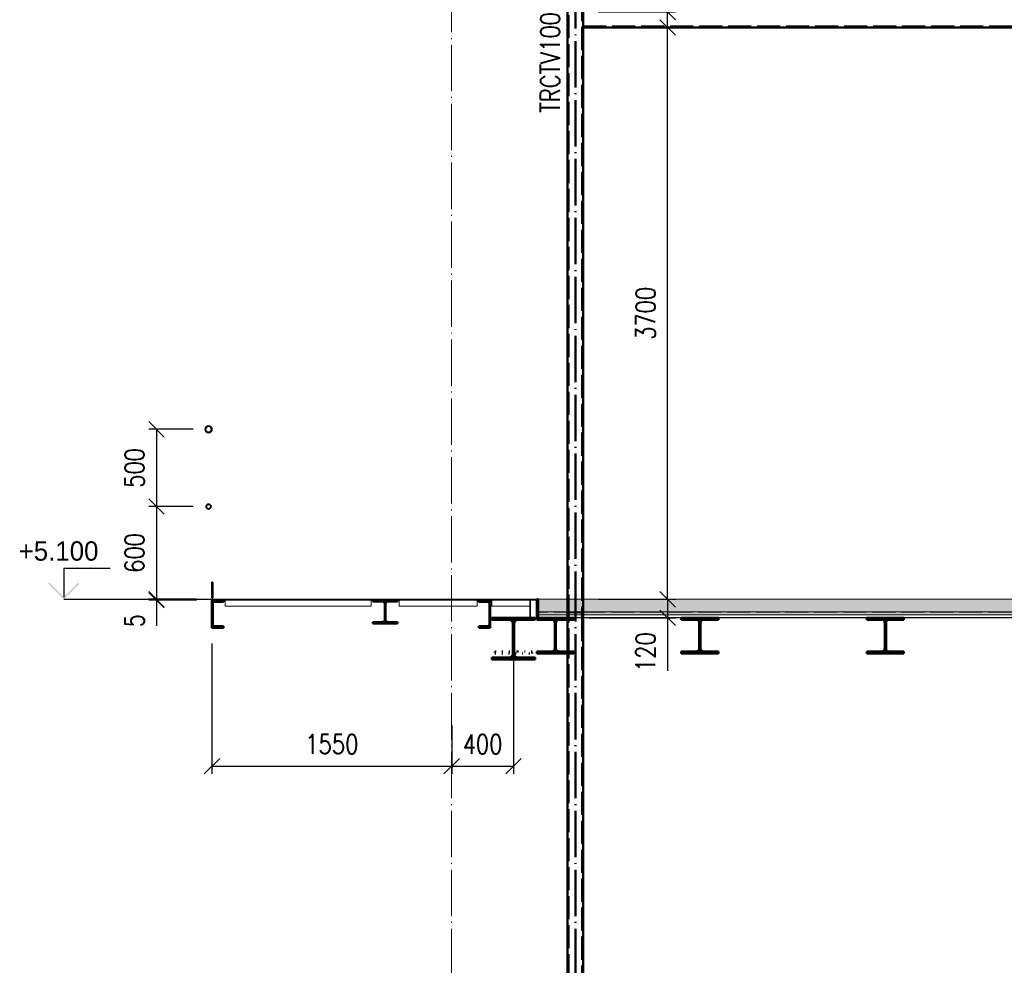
# Paper-space layout 'Layout1' of a CAD drawing. Extents: x -2 to 1380, y -36 to 422.
# Tile 11 of 58: x 364 to 491, y 132 to 254. Entities that reach past the tile are written whole.
import ezdxf

# ---------------------------------------------------------------- set-up
doc = ezdxf.new("R2010")
doc.units = 0
for name, pattern in [('ACAD_ISO02W100', [15, 12, -3]), ('ACAD_ISO04W100', [30.5, 24, -3, 0.5, -3]), ('ACAD_ISO07W100', [3.5, 0.5, -3]), ('B_CARA_09', [0.5, 0, -0.5]), ('HP_01_CER_B', [8, 5, -1, 1, -1])]:
    doc.linetypes.add(name, pattern=pattern)
doc.layers.get('0').update_dxf_attribs({"linetype": 'CONTINUOUS'})
doc.layers.get('DEFPOINTS').update_dxf_attribs({"color": 132, "linetype": 'CONTINUOUS'})
doc.layers.add('AS_INS_ON', color=7, linetype='CONTINUOUS')
for name, color, linetype, lineweight in [('SS_1.ET-HALA_TaO-RASTR', 7, 'HP_01_CER_B', 13), ('SS_2.ET-DEMONTAZE_OK', 20, 'B_CARA_09', 50), ('SS_2.ET-HALA_TaO-LAVKA_+5.100m', 210, 'CONTINUOUS', 50), ('SS_2.ET-HALA_TaO-LAVKA_+5.100m-PLECH', 90, 'CONTINUOUS', 13), ('SS_2.ET-HALA_TaO-LAVKA_+5.100m-PLECH-VYZTUHA', 150, 'CONTINUOUS', 13), ('SS_2.ET-HALA_TaO-LAVKA_+5.100m-ZABRADLI', 41, 'CONTINUOUS', 35), ('SS_2.ET-HALA_TaO-PRISTAVBA-PODLAH.NOSNIKY', 172, 'CONTINUOUS', 50), ('SS_2.ET-HALA_TaO-PRISTAVBA-PODLAHA', 9, 'CONTINUOUS', 5), ('SS_2.ET-HALA_TaO-PRISTAVBA-PODLAHA_LEM', 140, 'CONTINUOUS', 50), ('SS_2.ET-HALA_TaO-PRISTAVBA-TRAPEZ.PLECH', 153, 'CONTINUOUS', 18), ('SS_2.ET-HALA_TaO-PRISTAVBA-VNITRNI_KCE', 190, 'CONTINUOUS', 50), ('SS_KOTY', 3, 'CONTINUOUS', 25), ('SS_POPIS_PROFILU', 13, 'CONTINUOUS', 25), ('SS_SRAFY', 8, 'CONTINUOUS', 18)]:
    doc.layers.add(name, color=color, linetype=linetype, lineweight=lineweight)
doc.styles.add('ROMANS', font='romans.shx', dxfattribs={"width": 0.8})
doc.styles.add('romans.shx', font='romans.shx', dxfattribs={"height": 5})
doc.dimstyles.new('A-1_(2.5)_50AS', dxfattribs={"dimtxt": 2.5, "dimasz": 2, "dimexe": 1, "dimexo": 2, "dimgap": 0, "dimtad": 0, "dimdec": 1, "dimlfac": 50, "dimrnd": 1, "dimtxsty": 'ROMANS', "dimblk1": 'OBLIQUE', "dimblk2": 'OBLIQUE', "dimsah": 1, "dimcen": 2, "dimclrd": 256, "dimclre": 256, "dimclrt": 256, "dimadec": 1, "dimazin": 2, "dimtfac": 0.714286, "dimtdec": 1, "dimtmove": 0, "dimatfit": 3, "dimldrblk": 'OPEN', "dimfxl": 1, "dimtvp": 1.142857, "dimtfill": 1, "dimtolj": 1, "dimlwd": -1, "dimlwe": -1, "dimarcsym": 0})
pattern_1 = [(45, (435.39648, 77.13464), (-0.04490128, 0.04490128), [])]
pattern_2 = [(45, (435.3965, 77.1346), (-0.898026, 0.898026), []), (45, (436.2945, 77.1346), (-0.898026, 0.898026), [1.5875, -0.3175, 0, -0.3175])]

# ---------------------------------------------------------------- blocks, each defined once
blk = doc.blocks.new('_Oblique')
at = {"color": 0, "linetype": 'ByBlock', "lineweight": -2}
blk.add_line((-0.5, -0.5), (0.5, 0.5), dxfattribs=at)
blk = doc.blocks.new('*D40')
at = {"layer": 'DEFPOINTS', "color": 0, "transparency": 16777216}
for p in [(387.95, 201.13, -229147.27), (381.23, 191.13), (387.95, 191.13, -229147.27)]:
    blk.add_point(p, dxfattribs=at)
at = {"layer": 'SS_KOTY', "transparency": 16777216}
for p, q in [((385.95, 201.13), (380.23, 201.13)), ((381.23, 201.13), (381.23, 191.13)), ((385.95, 191.13), (380.23, 191.13))]:
    blk.add_line(p, q, dxfattribs=at)
at = {"layer": 'SS_KOTY', "transparency": 16777216, "xscale": 2, "yscale": 2, "zscale": 2}
for p, rotation in [((381.23, 201.13), 90), ((381.23, 191.13), 270)]:
    blk.add_blockref('_Oblique', p, dxfattribs=dict(at, rotation=rotation))
at = {"layer": 'SS_KOTY', "transparency": 16777216, "insert": (378.38, 196.13), "char_height": 2.5, "attachment_point": 5, "rotation": 90, "style": 'ROMANS', "bg_fill": 3, "box_fill_scale": 1.1, "bg_fill_color": 256, "bg_fill_true_color": 13158600, "bg_fill_transparency": 0}
blk.add_mtext('\\A1;500', dxfattribs=at)
blk = doc.blocks.new('_OPEN')
at = {"color": 0, "linetype": 'ByBlock'}
for p, q in [((-1, 0.167), (0, 0)), ((0, 0), (-1, -0.167)), ((0, 0), (-1, 0))]:
    blk.add_line(p, q, dxfattribs=at)
blk = doc.blocks.new('*D41')
at = {"layer": 'DEFPOINTS', "color": 0, "transparency": 16777216}
for p in [(387.95, 191.13, -229147.27), (381.23, 179.13), (388.4, 179.13, -229147.27)]:
    blk.add_point(p, dxfattribs=at)
at = {"layer": 'SS_KOTY', "transparency": 16777216}
for p, q in [((385.95, 191.13), (380.23, 191.13)), ((381.23, 191.13), (381.23, 179.13)), ((386.4, 179.13), (380.23, 179.13))]:
    blk.add_line(p, q, dxfattribs=at)
at = {"layer": 'SS_KOTY', "transparency": 16777216, "xscale": 2, "yscale": 2, "zscale": 2}
for p, rotation in [((381.23, 191.13), 90), ((381.23, 179.13), 270)]:
    blk.add_blockref('_Oblique', p, dxfattribs=dict(at, rotation=rotation))
at = {"layer": 'SS_KOTY', "transparency": 16777216, "insert": (378.38, 185.13), "char_height": 2.5, "attachment_point": 5, "rotation": 90, "style": 'ROMANS', "bg_fill": 3, "box_fill_scale": 1.1, "bg_fill_color": 256, "bg_fill_true_color": 13158600, "bg_fill_transparency": 0}
blk.add_mtext('\\A1;600', dxfattribs=at)
blk = doc.blocks.new('*D42')
at = {"layer": 'DEFPOINTS', "color": 0, "transparency": 16777216}
for p in [(381.23, 179.03), (388.4, 179.13, -229147.27), (388.4, 179.03, -229147.27)]:
    blk.add_point(p, dxfattribs=at)
at = {"layer": 'SS_KOTY', "transparency": 16777216}
for p, q in [((386.4, 179.13), (380.23, 179.13)), ((386.4, 179.03), (380.23, 179.03)), ((381.23, 179.13), (381.23, 179.03)), ((381.23, 179.03), (381.23, 175.7))]:
    blk.add_line(p, q, dxfattribs=at)
at = {"layer": 'SS_KOTY', "transparency": 16777216, "xscale": 2, "yscale": 2, "zscale": 2}
for p, rotation in [((381.23, 179.13), 90), ((381.23, 179.03), 270)]:
    blk.add_blockref('_Oblique', p, dxfattribs=dict(at, rotation=rotation))
at = {"layer": 'SS_KOTY', "transparency": 16777216, "insert": (378.38, 176.37), "char_height": 2.5, "attachment_point": 5, "rotation": 90, "style": 'ROMANS', "bg_fill": 3, "box_fill_scale": 1.1, "bg_fill_color": 256, "bg_fill_true_color": 13158600, "bg_fill_transparency": 0}
blk.add_mtext('\\A1;5', dxfattribs=at)
blk = doc.blocks.new('*D43')
at = {"layer": 'DEFPOINTS', "color": 0, "transparency": 16777216}
for p in [(388.4, 175.43, -229147.27), (419.4, 164.86, -1934.47), (419.4, 157.53)]:
    blk.add_point(p, dxfattribs=at)
at = {"layer": 'SS_KOTY', "transparency": 16777216}
for p, q in [((388.4, 173.43), (388.4, 156.53)), ((419.4, 162.86), (419.4, 156.53)), ((388.4, 157.53), (419.4, 157.53))]:
    blk.add_line(p, q, dxfattribs=at)
at = {"layer": 'SS_KOTY', "transparency": 16777216, "xscale": 2, "yscale": 2, "zscale": 2, "rotation": 180}
blk.add_blockref('_Oblique', (388.4, 157.53), dxfattribs=at)
at = {"layer": 'SS_KOTY', "transparency": 16777216, "xscale": 2, "yscale": 2, "zscale": 2}
blk.add_blockref('_Oblique', (419.4, 157.53), dxfattribs=at)
at = {"layer": 'SS_KOTY', "transparency": 16777216, "insert": (403.9, 160.39), "char_height": 2.5, "attachment_point": 5, "style": 'ROMANS', "bg_fill": 3, "box_fill_scale": 1.1, "bg_fill_color": 256, "bg_fill_true_color": 13158600, "bg_fill_transparency": 0}
blk.add_mtext('\\A1;1550', dxfattribs=at)
blk = doc.blocks.new('*D44')
at = {"layer": 'DEFPOINTS', "color": 0, "transparency": 16777216}
for p in [(427.4, 176.73, -229147.27), (419.4, 164.86, -1934.47), (427.4, 157.53)]:
    blk.add_point(p, dxfattribs=at)
at = {"layer": 'SS_KOTY', "transparency": 16777216}
for p, q in [((427.4, 174.73), (427.4, 156.53)), ((419.4, 162.86), (419.4, 156.53)), ((419.4, 157.53), (427.4, 157.53))]:
    blk.add_line(p, q, dxfattribs=at)
at = {"layer": 'SS_KOTY', "transparency": 16777216, "xscale": 2, "yscale": 2, "zscale": 2, "rotation": 180}
blk.add_blockref('_Oblique', (419.4, 157.53), dxfattribs=at)
at = {"layer": 'SS_KOTY', "transparency": 16777216, "xscale": 2, "yscale": 2, "zscale": 2}
blk.add_blockref('_Oblique', (427.4, 157.53), dxfattribs=at)
at = {"layer": 'SS_KOTY', "transparency": 16777216, "insert": (423.4, 160.39), "char_height": 2.5, "attachment_point": 5, "style": 'ROMANS', "bg_fill": 3, "box_fill_scale": 1.1, "bg_fill_color": 256, "bg_fill_true_color": 13158600, "bg_fill_transparency": 0}
blk.add_mtext('\\A1;400', dxfattribs=at)
blk = doc.blocks.new('*D45')
at = {"layer": 'DEFPOINTS', "color": 0, "transparency": 16777216}
for p in [(436.4, 253.13, -229156.27), (447.33, 253.13), (436.42, 179.13, -229156.25)]:
    blk.add_point(p, dxfattribs=at)
at = {"layer": 'SS_KOTY', "transparency": 16777216}
for p, q in [((438.4, 253.13), (448.33, 253.13)), ((447.33, 179.13), (447.33, 253.13)), ((438.42, 179.13), (448.33, 179.13))]:
    blk.add_line(p, q, dxfattribs=at)
at = {"layer": 'SS_KOTY', "transparency": 16777216, "xscale": 2, "yscale": 2, "zscale": 2}
for p, rotation in [((447.33, 253.13), 90), ((447.33, 179.13), 270)]:
    blk.add_blockref('_Oblique', p, dxfattribs=dict(at, rotation=rotation))
at = {"layer": 'SS_KOTY', "transparency": 16777216, "insert": (444.48, 216.13), "char_height": 2.5, "attachment_point": 5, "rotation": 90, "style": 'ROMANS', "bg_fill": 3, "box_fill_scale": 1.1, "bg_fill_color": 256, "bg_fill_true_color": 13158600, "bg_fill_transparency": 0}
blk.add_mtext('\\A1;3700', dxfattribs=at)
blk = doc.blocks.new('*D46')
at = {"layer": 'DEFPOINTS', "color": 0, "transparency": 16777216}
for p in [(436.4, 255.13, -229156.27), (447.33, 255.13), (436.4, 253.13, -229156.27)]:
    blk.add_point(p, dxfattribs=at)
at = {"layer": 'SS_KOTY', "transparency": 16777216}
for p, q in [((447.33, 255.13), (447.33, 261.99)), ((438.4, 255.13), (448.33, 255.13)), ((447.33, 253.13), (447.33, 255.13)), ((438.4, 253.13), (448.33, 253.13))]:
    blk.add_line(p, q, dxfattribs=at)
at = {"layer": 'SS_KOTY', "transparency": 16777216, "xscale": 2, "yscale": 2, "zscale": 2}
for p, rotation in [((447.33, 255.13), 90), ((447.33, 253.13), 270)]:
    blk.add_blockref('_Oblique', p, dxfattribs=dict(at, rotation=rotation))
at = {"layer": 'SS_KOTY', "transparency": 16777216, "insert": (444.48, 259.56), "char_height": 2.5, "attachment_point": 5, "rotation": 90, "style": 'ROMANS', "bg_fill": 3, "box_fill_scale": 1.1, "bg_fill_color": 256, "bg_fill_true_color": 13158600, "bg_fill_transparency": 0}
blk.add_mtext('\\A1;100', dxfattribs=at)
blk = doc.blocks.new('*D49')
at = {"layer": 'DEFPOINTS', "color": 0, "transparency": 16777216}
for p in [(436.42, 179.13, -229156.25), (435.2, 176.73, -229147.27), (447.33, 176.73)]:
    blk.add_point(p, dxfattribs=at)
at = {"layer": 'SS_KOTY', "transparency": 16777216}
for p, q in [((438.42, 179.13), (448.33, 179.13)), ((447.33, 179.13), (447.33, 176.73)), ((437.2, 176.73), (448.33, 176.73)), ((447.33, 176.73), (447.33, 169.88))]:
    blk.add_line(p, q, dxfattribs=at)
at = {"layer": 'SS_KOTY', "transparency": 16777216, "xscale": 2, "yscale": 2, "zscale": 2}
for p, rotation in [((447.33, 179.13), 90), ((447.33, 176.73), 270)]:
    blk.add_blockref('_Oblique', p, dxfattribs=dict(at, rotation=rotation))
at = {"layer": 'SS_KOTY', "transparency": 16777216, "insert": (444.48, 172.31), "char_height": 2.5, "attachment_point": 5, "rotation": 90, "style": 'ROMANS', "bg_fill": 3, "box_fill_scale": 1.1, "bg_fill_color": 256, "bg_fill_true_color": 13158600, "bg_fill_transparency": 0}
blk.add_mtext('\\A1;120', dxfattribs=at)

psp = doc.layouts.get("Layout1")

# ---------------------------------------------------------------- hatches: boundary and pattern name
at = {"layer": 'AS_INS_ON'}
psp.add_hatch(color=3, dxfattribs=at).paths.add_polyline_path([(367.3743, 181.2761), (367.2328, 181.1346), (369.2328, 179.1346), (371.2328, 181.1346), (371.0914, 181.2761), (369.2328, 179.4175)])
at = {"layer": 'SS_SRAFY'}
h = psp.add_hatch(dxfattribs=at)
h.set_pattern_fill('ANSI31', color=5, scale=0.02, style=0)
h.set_pattern_definition(pattern_1)
h.paths.add_polyline_path([(429.5965, 179.0346), (429.4965, 179.0346), (429.4965, 176.7346), (429.5965, 176.7346)], flags=0)
h = psp.add_hatch(dxfattribs=at)
h.set_pattern_fill('ANSI31', color=5, scale=0.02, style=0)
h.set_pattern_definition(pattern_1)
h.paths.add_polyline_path([(430.3965, 176.7346), (430.5965, 176.7346), (430.5965, 179.1346), (430.3965, 179.1346)], flags=0)
h = psp.add_hatch(dxfattribs=at)
h.set_pattern_fill('ANSI31', color=5, scale=0.02, style=0)
h.set_pattern_definition(pattern_1)
h.paths.add_polyline_path([(451.4215, 176.0746), (451.4215, 172.7946, -0.41421365), (451.0015, 172.3746), (449.0965, 172.3746), (449.0965, 172.1346), (453.8965, 172.1346), (453.8965, 172.3746), (451.9915, 172.3746, -0.41421348), (451.5715, 172.7946), (451.5715, 176.0746, -0.41421356), (451.9915, 176.4946), (453.8965, 176.4946), (453.8965, 176.7346), (449.0965, 176.7346), (449.0965, 176.4946), (451.0015, 176.4946, -0.41421356)], flags=0)
h = psp.add_hatch(dxfattribs=at)
h.set_pattern_fill('ANSI31', color=5, scale=0.02, style=0)
h.set_pattern_definition(pattern_1)
h.paths.add_polyline_path([(475.4215, 176.0746), (475.4215, 172.7946, -0.41421365), (475.0015, 172.3746), (473.0965, 172.3746), (473.0965, 172.1346), (477.8965, 172.1346), (477.8965, 172.3746), (475.9915, 172.3746, -0.41421348), (475.5715, 172.7946), (475.5715, 176.0746, -0.41421356), (475.9915, 176.4946), (477.8965, 176.4946), (477.8965, 176.7346), (473.0965, 176.7346), (473.0965, 176.4946), (475.0015, 176.4946, -0.41421356)], flags=0)

# ---------------------------------------------------------------- linework, layer by layer
at = {"layer": 'AS_INS_ON', "color": 3}
for p, q in [((375.2328, 183.1346, -229147.2668), (369.2328, 183.1346, -229147.2668)), ((369.2328, 183.1346, -229147.2668), (369.2328, 179.4175, -229147.2668))]:
    psp.add_line(p, q, dxfattribs=at)
at = {"layer": 'SS_2.ET-DEMONTAZE_OK', "color": 1, "linetype": 'ACAD_ISO07W100', "ltscale": 0.25}
for p, q in [((429.7965, 176.4946), (429.7965, 176.7346)), ((429.7965, 172.1346), (429.7965, 172.3746))]:
    psp.add_line(p, q, dxfattribs=at)
at = {"layer": 'SS_2.ET-HALA_TaO-LAVKA_+5.100m', "color": 1, "linetype": 'Continuous', "ltscale": 0.25}
for p, q in [((389.8965, 178.8246), (389.8965, 179.0346)), ((409.1965, 179.0346), (409.1965, 178.8546)), ((409.1965, 178.8546), (410.4365, 178.8546)), ((410.7365, 178.5546), (410.7365, 176.4746)), ((410.8565, 176.4746), (410.8565, 178.5546)), ((411.1565, 178.8546), (412.3965, 178.8546)), ((412.3965, 178.8546), (412.3965, 179.0346)), ((422.8965, 179.0346), (422.8965, 178.8246)), ((422.8965, 178.8246), (424.0465, 178.8246)), ((410.4365, 176.1746), (409.1965, 176.1746)), ((412.3965, 176.1746), (411.1565, 176.1746))]:
    psp.add_line(p, q, dxfattribs=at)
at = {"layer": 'SS_2.ET-HALA_TaO-LAVKA_+5.100m', "color": 1, "linetype": 'Continuous', "ltscale": 0.25, "extrusion": (-3.7494e-33, 6.12323e-17, -1)}
for centre, radius, start, end in [((-410.4365, 178.5546), 0.3, 90, 180), ((-411.1565, 178.5546), 0.3, 0, 90), ((-424.0465, 178.5846), 0.24, 90, 180), ((-410.4365, 176.4746), 0.3, 180, 270), ((-411.1565, 176.4746), 0.3, 270, 0)]:
    psp.add_arc(centre, radius, start, end, dxfattribs=at)
at = {"layer": 'SS_2.ET-HALA_TaO-LAVKA_+5.100m-PLECH-VYZTUHA', "color": 1, "linetype": 'Continuous', "ltscale": 0.25}
for p, q in [((390.0965, 179.0346), (390.0965, 178.2346)), ((408.9965, 178.2346), (408.9965, 179.0346)), ((412.5965, 178.2346), (412.5965, 179.0346)), ((422.6965, 178.2346), (422.6965, 179.0346)), ((424.5965, 179.0346), (424.5965, 178.2346)), ((429.4965, 179.0346), (429.4965, 176.7346)), ((429.5965, 176.7346), (429.5965, 179.0346)), ((390.0965, 178.2346), (408.9965, 178.2346)), ((412.5965, 178.2346), (422.6965, 178.2346)), ((424.5965, 178.2346), (429.4965, 178.2346))]:
    psp.add_line(p, q, dxfattribs=at)
at = {"layer": 'SS_2.ET-HALA_TaO-LAVKA_+5.100m-PLECH-VYZTUHA', "color": 7, "linetype": 'ACAD_ISO04W100', "ltscale": 0.25}
for p, q in [((390.0965, 179.0346), (408.9965, 179.0346)), ((412.5965, 179.0346), (422.6965, 179.0346)), ((424.5965, 179.0346), (429.4965, 179.0346))]:
    psp.add_line(p, q, dxfattribs=at)
at = {"layer": 'SS_2.ET-HALA_TaO-PRISTAVBA-PODLAH.NOSNIKY', "color": 1, "linetype": 'Continuous', "ltscale": 0.25}
for p, q in [((430.1965, 176.4746), (430.1965, 176.7346)), ((430.3965, 176.7346), (430.3965, 176.4946)), ((430.3965, 176.4946), (432.3015, 176.4946)), ((432.7215, 176.0746), (432.7215, 172.7946)), ((432.8715, 172.7946), (432.8715, 176.0746)), ((449.0965, 176.7346), (453.8965, 176.7346)), ((449.0965, 176.7346), (449.0965, 176.4946)), ((449.0965, 176.4946), (451.0015, 176.4946)), ((451.4215, 176.0746), (451.4215, 172.7946)), ((451.5715, 172.7946), (451.5715, 176.0746)), ((451.9915, 176.4946), (453.8965, 176.4946)), ((453.8965, 176.4946), (453.8965, 176.7346)), ((473.0965, 176.7346), (477.8965, 176.7346)), ((473.0965, 176.7346), (473.0965, 176.4946)), ((473.0965, 176.4946), (475.0015, 176.4946)), ((475.4215, 176.0746), (475.4215, 172.7946)), ((475.5715, 172.7946), (475.5715, 176.0746)), ((475.9915, 176.4946), (477.8965, 176.4946)), ((477.8965, 176.4946), (477.8965, 176.7346)), ((432.3015, 172.3746), (430.3965, 172.3746)), ((430.3965, 172.3746), (430.3965, 172.1346)), ((451.0015, 172.3746), (449.0965, 172.3746)), ((449.0965, 172.3746), (449.0965, 172.1346)), ((449.0965, 172.1346), (453.8965, 172.1346)), ((453.8965, 172.3746), (451.9915, 172.3746)), ((453.8965, 172.1346), (453.8965, 172.3746)), ((475.0015, 172.3746), (473.0965, 172.3746)), ((473.0965, 172.3746), (473.0965, 172.1346)), ((473.0965, 172.1346), (477.8965, 172.1346)), ((477.8965, 172.3746), (475.9915, 172.3746)), ((477.8965, 172.1346), (477.8965, 172.3746)), ((430.1965, 171.3346), (430.1965, 171.5946))]:
    psp.add_line(p, q, dxfattribs=at)
at = {"layer": 'SS_2.ET-HALA_TaO-PRISTAVBA-PODLAH.NOSNIKY', "color": 1, "linetype": 'Continuous', "ltscale": 0.25, "extrusion": (-3.7494e-33, 6.12323e-17, -1)}
for centre, start, end in [((-432.3015, 176.0746), 90, 180), ((-433.2915, 176.0746), 0, 90), ((-451.0015, 176.0746), 90, 180), ((-451.9915, 176.0746), 0, 90)]:
    psp.add_arc(centre, 0.42, start, end, dxfattribs=at)
at = {"layer": 'SS_2.ET-HALA_TaO-PRISTAVBA-PODLAH.NOSNIKY', "color": 1, "linetype": 'Continuous', "ltscale": 0.25, "extrusion": (5.74057e-13, 1.38596e-12, -1)}
psp.add_arc((-475.0015, 176.0746), 0.42, 90, 180, dxfattribs=at)
at = {"layer": 'SS_2.ET-HALA_TaO-PRISTAVBA-PODLAH.NOSNIKY', "color": 1, "linetype": 'Continuous', "ltscale": 0.25, "extrusion": (-1.3859e-12, 5.74118e-13, -1)}
psp.add_arc((-475.9915, 176.0746), 0.42, 0, 90, dxfattribs=at)
at = {"layer": 'SS_2.ET-HALA_TaO-PRISTAVBA-PODLAH.NOSNIKY', "color": 1, "linetype": 'Continuous', "ltscale": 0.25, "extrusion": (5.74057e-13, -1.38584e-12, -1)}
for centre in [(-432.3015, 172.7946), (-451.0015, 172.7946)]:
    psp.add_arc(centre, 0.42, 180, 270, dxfattribs=at)
at = {"layer": 'SS_2.ET-HALA_TaO-PRISTAVBA-PODLAH.NOSNIKY', "color": 1, "linetype": 'Continuous', "ltscale": 0.25, "extrusion": (-1.3859e-12, -5.73996e-13, -1)}
for centre in [(-433.2915, 172.7946), (-451.9915, 172.7946)]:
    psp.add_arc(centre, 0.42, 270, 0, dxfattribs=at)
at = {"layer": 'SS_2.ET-HALA_TaO-PRISTAVBA-PODLAH.NOSNIKY', "color": 1, "linetype": 'Continuous', "ltscale": 0.25, "extrusion": (1.14811e-12, -2.77173e-12, -1)}
psp.add_arc((-475.0015, 172.7946), 0.42, 180, 270, dxfattribs=at)
at = {"layer": 'SS_2.ET-HALA_TaO-PRISTAVBA-PODLAH.NOSNIKY', "color": 1, "linetype": 'Continuous', "ltscale": 0.25, "extrusion": (-2.77179e-12, -1.14805e-12, -1)}
psp.add_arc((-475.9915, 172.7946, 0), 0.42, 270, 0, dxfattribs=at)
at = {"layer": 'SS_2.ET-HALA_TaO-PRISTAVBA-PODLAHA', "color": 9, "linetype": 'ACAD_ISO02W100', "ltscale": 0.25}
for p, q in [((434.3765, 179.1346), (434.3765, 177.5146)), ((434.3765, 177.5146), (434.3765, 176.7561))]:
    psp.add_line(p, q, dxfattribs=at)
at = {"layer": 'SS_2.ET-HALA_TaO-PRISTAVBA-PODLAHA_LEM', "color": 1, "linetype": 'Continuous', "ltscale": 0.25}
for p, q in [((430.5965, 179.1346), (430.3965, 179.1346)), ((430.3965, 179.1346), (430.3965, 176.7346)), ((430.5965, 179.1346), (430.5965, 176.7346)), ((430.3965, 176.7346), (430.5965, 176.7346))]:
    psp.add_line(p, q, dxfattribs=at)
at = {"layer": 'SS_2.ET-HALA_TaO-PRISTAVBA-TRAPEZ.PLECH', "color": 5, "linetype": 'Continuous', "ltscale": 0.25}
for p, q in [((453.8965, 176.7346), (473.0965, 176.7346)), ((477.8965, 176.7346), (497.0965, 176.7346))]:
    psp.add_line(p, q, dxfattribs=at)
at = {"layer": 'SS_2.ET-HALA_TaO-PRISTAVBA-VNITRNI_KCE', "color": 1, "linetype": 'Continuous', "ltscale": 0.25}
for p, q in [((434.3965, 179.1346), (434.3965, 354.6346)), ((434.3965, 172.3947), (434.3965, 176.4746)), ((434.3965, 77.7347), (434.3965, 172.1146))]:
    psp.add_line(p, q, dxfattribs=at)
at = {"layer": 'SS_2.ET-HALA_TaO-PRISTAVBA-VNITRNI_KCE', "color": 3, "linetype": 'ACAD_ISO02W100', "ltscale": 0.25}
for p, q in [((434.5165, 176.7346), (434.5165, 354.6226)), ((434.3965, 176.7346), (434.3965, 179.1346)), ((434.5165, 172.3947), (434.5165, 176.4746)), ((434.5165, 77.7347), (434.5165, 172.1146))]:
    psp.add_line(p, q, dxfattribs=at)

# ---------------------------------------------------------------- texts
at = {"layer": 'AS_INS_ON', "color": 3}
psp.add_text('+5.100', height=2.5, dxfattribs=at).set_placement((363.3992, 184.1346))
at = {"layer": 'SS_POPIS_PROFILU', "color": 13, "style": 'romans.shx', "width": 0.8}
psp.add_text('TRCTV100x6', height=2.5, rotation=90, dxfattribs=at).set_placement((433.3965, 242.0875))

# ---------------------------------------------------------------- dimensions: what is measured, and where the dimension line sits
at = {"layer": 'SS_KOTY'}
for base, p1, p2, picture, middle in [((447.3329, 253.1346), (436.4165, 179.1346, -229156.2467), (436.3965, 253.1346, -229156.2668), '*D45', (444.4758, 216.1346)), ((381.2328, 191.1346), (387.9515, 201.1346, -229147.2668), (387.9515, 191.1346, -229147.2668), '*D40', (378.3757, 196.1346))]:
    dim = psp.add_linear_dim(base=base, p1=p1, p2=p2, angle=90, dimstyle='A-1_(2.5)_50AS', dxfattribs=at)
    dim.commit()
    dim.dimension.update_dxf_attribs({"geometry": picture, "text_midpoint": middle})

# ---------------------------------------------------------------- next in the draw order: hatches: boundary and pattern name
at = {"layer": 'SS_SRAFY'}
h = psp.add_hatch(dxfattribs=at)
h.set_pattern_fill('ANSI31', color=5, scale=0.02, style=0)
h.set_pattern_definition(pattern_1)
h.paths.add_polyline_path([(387.9515, 201.5796, 1), (387.9515, 200.6896, 1)], flags=0)
h.paths.add_polyline_path([(387.9515, 201.5216, 1), (387.9515, 200.7476, 1)], flags=0)

# ---------------------------------------------------------------- next in the draw order: linework, layer by layer
at = {"layer": 'SS_2.ET-HALA_TaO-LAVKA_+5.100m-ZABRADLI', "color": 1, "linetype": 'Continuous', "ltscale": 0.25}
for radius in [0.445, 0.387]:
    psp.add_circle((387.9515, 201.1346), radius, dxfattribs=at)

# ---------------------------------------------------------------- next in the draw order: dimensions: what is measured, and where the dimension line sits
at = {"layer": 'SS_KOTY'}
for base, p1, p2, override, picture, middle in [((447.3329, 255.1346), (436.3965, 253.1346, -229156.2668), (436.3965, 255.1346, -229156.2668), {"dimtmove": 0}, '*D46', (444.4758, 259.5632)), ((381.2328, 179.1346), (387.9515, 191.1346, -229147.2668), (388.3965, 179.1346, -229147.2668), {"dimtmove": 1}, '*D41', (378.3757, 185.1346)), ((447.3329, 176.7346), (436.4165, 179.1346, -229156.2467), (435.1965, 176.7346, -229147.2668), {"dimtmove": 0}, '*D49', (444.4758, 172.3061))]:
    dim = psp.add_linear_dim(base=base, p1=p1, p2=p2, angle=90, dimstyle='A-1_(2.5)_50AS', override=override, dxfattribs=at)
    dim.commit()
    dim.dimension.update_dxf_attribs({"geometry": picture, "text_midpoint": middle})

# ---------------------------------------------------------------- next in the draw order: hatches: boundary and pattern name
at = {"layer": 'SS_2.ET-HALA_TaO-PRISTAVBA-PODLAHA'}
h = psp.add_hatch(dxfattribs=at)
h.set_pattern_fill('ANSI35', color=252, scale=0.2, style=0)
h.set_pattern_definition(pattern_2)
h.paths.add_polyline_path([(574.2965, 179.1346), (430.5965, 179.1346), (430.5965, 177.5146), (574.2965, 177.5146)], flags=0)
h = psp.add_hatch(dxfattribs=at)
h.set_pattern_fill('ANSI35', color=252, scale=0.2, style=0)
h.set_pattern_definition(pattern_2)
h.paths.add_polyline_path([(574.2965, 177.1424), (574.2965, 177.5146), (430.5965, 177.5146), (430.5965, 177.1424)], flags=0)
at = {"layer": 'SS_SRAFY'}
h = psp.add_hatch(dxfattribs=at)
h.set_pattern_fill('ANSI31', color=5, scale=0.02, style=0)
h.set_pattern_definition(pattern_1)
h.paths.add_polyline_path([(387.9515, 191.4546, 1), (387.9515, 190.8146, 1)], flags=0)
h.paths.add_polyline_path([(387.9515, 191.4146, 1), (387.9515, 190.8546, 1)], flags=0)
h = psp.add_hatch(dxfattribs=at)
h.set_pattern_fill('ANSI31', color=5, scale=0.02, style=0)
h.set_pattern_definition(pattern_1)
h.paths.add_polyline_path([(432.7215, 176.0746), (432.7215, 172.7946, -0.41421365), (432.3015, 172.3746), (430.3965, 172.3746), (430.3965, 172.1346), (435.1965, 172.1346), (435.1965, 172.3746), (433.2915, 172.3746, -0.41421348), (432.8715, 172.7946), (432.8715, 176.0746, -0.41421356), (433.2915, 176.4946), (435.1965, 176.4946), (435.1965, 176.7346), (430.3965, 176.7346), (430.3965, 176.4946), (432.3015, 176.4946, -0.41421356)], flags=0)

# ---------------------------------------------------------------- next in the draw order: linework, layer by layer
at = {"layer": 'SS_2.ET-HALA_TaO-LAVKA_+5.100m-ZABRADLI', "color": 1, "linetype": 'Continuous', "ltscale": 0.25}
psp.add_line((388.5165, 181.3346), (388.3965, 181.3346), dxfattribs=at)
for radius in [0.32, 0.28]:
    psp.add_circle((387.9515, 191.1346), radius, dxfattribs=at)
at = {"layer": 'SS_2.ET-HALA_TaO-PRISTAVBA-PODLAH.NOSNIKY', "color": 1, "linetype": 'Continuous', "ltscale": 0.25}
for p, q in [((430.5965, 176.7346), (435.1965, 176.7346)), ((433.2915, 176.4946), (435.1965, 176.4946)), ((435.1965, 176.4946), (435.1965, 176.7346)), ((430.3965, 172.1346), (435.1965, 172.1346)), ((435.1965, 172.3746), (433.2915, 172.3746)), ((435.1965, 172.1346), (435.1965, 172.3746))]:
    psp.add_line(p, q, dxfattribs=at)
at = {"layer": 'SS_2.ET-HALA_TaO-PRISTAVBA-PODLAHA', "color": 9, "linetype": 'Continuous', "ltscale": 0.25}
for p, q in [((574.2965, 179.1346), (430.5965, 179.1346)), ((574.2965, 177.5146), (430.5965, 177.5146)), ((430.5965, 177.1424), (574.2965, 177.1424))]:
    psp.add_line(p, q, dxfattribs=at)
at = {"layer": 'SS_2.ET-HALA_TaO-PRISTAVBA-PODLAHA', "color": 9, "linetype": 'ACAD_ISO02W100', "ltscale": 0.25}
for p, q in [((436.4165, 177.5146), (436.4165, 179.1346)), ((574.2965, 177.4818), (430.5965, 177.4818)), ((434.3765, 177.3784), (436.4165, 177.3784)), ((436.4165, 176.7561), (436.4165, 177.5146)), ((574.2965, 176.7804), (430.5965, 176.7804)), ((574.2965, 176.7561), (430.5965, 176.7561))]:
    psp.add_line(p, q, dxfattribs=at)
at = {"layer": 'SS_2.ET-HALA_TaO-PRISTAVBA-TRAPEZ.PLECH', "color": 5, "linetype": 'Continuous', "ltscale": 0.25}
for p, q in [((430.5965, 177.107), (574.2965, 177.107)), ((574.2965, 176.7675), (430.5965, 176.7675)), ((435.1965, 176.7346), (449.0965, 176.7346))]:
    psp.add_line(p, q, dxfattribs=at)
at = {"layer": 'SS_2.ET-HALA_TaO-PRISTAVBA-VNITRNI_KCE', "color": 7, "linetype": 'ACAD_ISO04W100', "ltscale": 0.25}
for p, q in [((435.3965, 176.7346), (435.3965, 355.9397)), ((435.3965, 77.1346), (435.3965, 176.7346))]:
    psp.add_line(p, q, dxfattribs=at)
at = {"layer": 'SS_2.ET-HALA_TaO-PRISTAVBA-VNITRNI_KCE', "color": 3, "linetype": 'ACAD_ISO02W100', "ltscale": 0.25}
for p, q in [((436.2765, 354.4466), (436.2765, 176.7346)), ((436.3965, 253.2546), (572.4965, 253.2546)), ((436.3965, 176.7346), (436.3965, 179.1346)), ((436.2765, 176.7346), (436.2765, 77.7347))]:
    psp.add_line(p, q, dxfattribs=at)
at = {"layer": 'SS_2.ET-HALA_TaO-PRISTAVBA-VNITRNI_KCE', "color": 1, "linetype": 'Continuous', "ltscale": 0.25}
for p, q in [((436.3965, 179.1346), (436.3965, 354.4346)), ((436.3965, 253.1346), (572.4965, 253.1346)), ((434.3965, 176.4746), (435.2165, 176.4746)), ((435.2165, 176.7346), (435.2165, 176.4746)), ((436.3965, 77.7347), (436.3965, 176.7346)), ((434.3965, 172.3947), (435.2165, 172.3947)), ((435.2165, 172.1146), (434.3965, 172.1146)), ((435.2165, 172.3947), (435.2165, 172.1146))]:
    psp.add_line(p, q, dxfattribs=at)

# ---------------------------------------------------------------- next in the draw order: dimensions: what is measured, and where the dimension line sits
at = {"layer": 'SS_KOTY'}
dim = psp.add_linear_dim(base=(381.2328, 179.0346), p1=(388.3965, 179.1346, -229147.2668), p2=(388.3965, 179.0346, -229147.2668), angle=90, dimstyle='A-1_(2.5)_50AS', override={"dimtmove": 0}, dxfattribs=at)
dim.commit()
dim.dimension.update_dxf_attribs({"geometry": '*D42', "text_midpoint": (378.3757, 176.368)})

# ---------------------------------------------------------------- next in the draw order: hatches: boundary and pattern name
at = {"layer": 'SS_SRAFY'}
h = psp.add_hatch(dxfattribs=at)
h.set_pattern_fill('ANSI31', color=5, scale=0.02, style=0)
h.set_pattern_definition(pattern_1)
h.paths.add_polyline_path([(388.3965, 179.3346), (388.5165, 179.3346), (388.5165, 181.3346), (388.3965, 181.3346)], flags=0)

# ---------------------------------------------------------------- next in the draw order: linework, layer by layer
at = {"layer": 'AS_INS_ON', "color": 3}
psp.add_line((369.2328, 179.1346), (388.3963, 179.1346), dxfattribs=at)
at = {"layer": 'SS_2.ET-HALA_TaO-LAVKA_+5.100m', "color": 1, "linetype": 'Continuous', "ltscale": 0.25}
psp.add_line((388.7465, 178.8246), (389.8965, 178.8246), dxfattribs=at)
at = {"layer": 'SS_2.ET-HALA_TaO-LAVKA_+5.100m', "color": 1, "linetype": 'Continuous', "ltscale": 0.25, "extrusion": (2.42532e-12, -1.00454e-12, -1)}
psp.add_arc((-388.7465, 178.5846), 0.24, 0, 90, dxfattribs=at)
at = {"layer": 'SS_2.ET-HALA_TaO-LAVKA_+5.100m-PLECH', "color": 7, "linetype": 'Continuous', "ltscale": 0.25}
for p, q in [((430.3965, 179.1346), (388.3965, 179.1346)), ((388.3965, 179.1346), (388.3965, 179.0346)), ((430.3965, 179.0346), (388.3965, 179.0346))]:
    psp.add_line(p, q, dxfattribs=at)
at = {"layer": 'SS_2.ET-HALA_TaO-LAVKA_+5.100m-ZABRADLI', "color": 1, "linetype": 'Continuous', "ltscale": 0.25}
for p, q in [((388.3965, 181.3346), (388.3965, 179.3346)), ((388.5165, 179.3346), (388.5165, 181.3346)), ((388.3965, 179.3346), (388.5165, 179.3346))]:
    psp.add_line(p, q, dxfattribs=at)

# ---------------------------------------------------------------- next in the draw order: dimensions: what is measured, and where the dimension line sits
at = {"layer": 'SS_KOTY'}
dim = psp.add_linear_dim(base=(419.3965, 157.5336), p1=(388.3965, 175.4346, -229147.2668), p2=(419.3965, 164.8597, -1934.4668), dimstyle='A-1_(2.5)_50AS', dxfattribs=at)
dim.commit()
dim.dimension.update_dxf_attribs({"geometry": '*D43', "text_midpoint": (403.8965, 160.3908)})

# ---------------------------------------------------------------- next in the draw order: hatches: boundary and pattern name
at = {"layer": 'SS_SRAFY'}
h = psp.add_hatch(dxfattribs=at)
h.set_pattern_fill('ANSI31', color=5, scale=0.02, style=0)
h.set_pattern_definition(pattern_1)
h.paths.add_polyline_path([(388.5065, 175.8846), (388.5065, 178.5846, -0.41421356), (388.7465, 178.8246), (389.8965, 178.8246), (389.8965, 179.0346), (388.3965, 179.0346), (388.3965, 175.4346), (389.8965, 175.4346), (389.8965, 175.6446), (388.7465, 175.6446, -0.41421356)], flags=0)
h = psp.add_hatch(dxfattribs=at)
h.set_pattern_fill('ANSI31', color=5, scale=0.02, style=0)
h.set_pattern_definition(pattern_1)
h.paths.add_polyline_path([(409.1965, 176.1746), (409.1965, 175.9946), (412.3965, 175.9946), (412.3965, 176.1746), (411.1565, 176.1746, -0.41421356), (410.8565, 176.4746), (410.8565, 178.5546, -0.41421356), (411.1565, 178.8546), (412.3965, 178.8546), (412.3965, 179.0346), (409.1965, 179.0346), (409.1965, 178.8546), (410.4365, 178.8546, -0.41421356), (410.7365, 178.5546), (410.7365, 176.4746, -0.41421356), (410.4365, 176.1746)], flags=0)

# ---------------------------------------------------------------- next in the draw order: linework, layer by layer
at = {"layer": 'SS_2.ET-HALA_TaO-LAVKA_+5.100m', "color": 1, "linetype": 'Continuous', "ltscale": 0.25}
for p, q in [((388.3965, 179.0346), (388.3965, 175.4346)), ((388.5065, 175.8846), (388.5065, 178.5846)), ((409.1965, 176.1746), (409.1965, 175.9946)), ((409.1965, 175.9946), (412.3965, 175.9946)), ((412.3965, 175.9946), (412.3965, 176.1746)), ((388.3965, 175.4346), (389.8965, 175.4346)), ((389.8965, 175.6446), (388.7465, 175.6446)), ((389.8965, 175.4346), (389.8965, 175.6446))]:
    psp.add_line(p, q, dxfattribs=at)
at = {"layer": 'SS_2.ET-HALA_TaO-LAVKA_+5.100m', "color": 1, "linetype": 'Continuous', "ltscale": 0.25, "extrusion": (-2.42532e-12, -1.00454e-12, -1)}
psp.add_arc((-388.7465, 175.8846, 0), 0.24, 270, 0, dxfattribs=at)

# ---------------------------------------------------------------- next in the draw order: dimensions: what is measured, and where the dimension line sits
at = {"layer": 'SS_KOTY'}
dim = psp.add_linear_dim(base=(427.3965, 157.5336), p1=(419.3965, 164.8597, -1934.4668), p2=(427.3965, 176.7346, -229147.2668), dimstyle='A-1_(2.5)_50AS', override={"dimtmove": 1}, dxfattribs=at)
dim.commit()
dim.dimension.update_dxf_attribs({"geometry": '*D44', "text_midpoint": (423.3965, 160.3908)})

# ---------------------------------------------------------------- next in the draw order: hatches: boundary and pattern name
at = {"layer": 'SS_SRAFY'}
h = psp.add_hatch(dxfattribs=at)
h.set_pattern_fill('ANSI31', color=5, scale=0.02, style=0)
h.set_pattern_definition(pattern_1)
h.paths.add_polyline_path([(424.3965, 179.0346), (422.8965, 179.0346), (422.8965, 178.8246), (424.0465, 178.8246, -0.41421356), (424.2865, 178.5846), (424.2865, 175.8846, -0.41421356), (424.0465, 175.6446), (422.8965, 175.6446), (422.8965, 175.4346), (424.3965, 175.4346)], flags=0)
h = psp.add_hatch(dxfattribs=at)
h.set_pattern_fill('ANSI31', color=5, scale=0.02, style=0)
h.set_pattern_definition(pattern_1)
h.paths.add_polyline_path([(430.1965, 171.3346), (430.1965, 171.5946), (427.9565, 171.5946, -0.41421356), (427.4765, 172.0746), (427.4765, 175.9946, -0.41421356), (427.9565, 176.4746), (430.1965, 176.4746), (430.1965, 176.7346), (424.5965, 176.7346), (424.5965, 176.4746), (426.8365, 176.4746, -0.41421356), (427.3165, 175.9946), (427.3165, 172.0746, -0.41421356), (426.8365, 171.5946), (424.5965, 171.5946), (424.5965, 171.3346)], flags=0)

# ---------------------------------------------------------------- next in the draw order: linework, layer by layer
at = {"layer": 'SS_1.ET-HALA_TaO-RASTR', "linetype": 'ACAD_ISO04W100', "ltscale": 0.25}
psp.add_line((419.3965, 77.1346), (419.3965, 371.6768), dxfattribs=at)
at = {"layer": 'SS_2.ET-DEMONTAZE_OK', "color": 1, "linetype": 'ACAD_ISO07W100', "ltscale": 0.25}
for p, q in [((424.9965, 176.7346), (424.9965, 176.4946)), ((424.9965, 176.4946), (426.9015, 176.4946)), ((427.3215, 176.0746), (427.3215, 172.7946)), ((427.4715, 172.7946), (427.4715, 176.0746)), ((427.8915, 176.4946), (429.7965, 176.4946)), ((426.9015, 172.3746), (424.9965, 172.3746)), ((424.9965, 172.3746), (424.9965, 172.1346)), ((424.9965, 172.1346), (429.7965, 172.1346)), ((429.7965, 172.3746), (427.8915, 172.3746))]:
    psp.add_line(p, q, dxfattribs=at)
at = {"layer": 'SS_2.ET-DEMONTAZE_OK', "color": 1, "linetype": 'ACAD_ISO07W100', "ltscale": 0.25, "extrusion": (-3.7494e-33, 6.12323e-17, -1)}
for centre, start, end in [((-426.9015, 176.0746), 90, 180), ((-427.8915, 176.0746), 0, 90), ((-426.9015, 172.7946), 180, 270), ((-427.8915, 172.7946), 270, 0)]:
    psp.add_arc(centre, 0.42, start, end, dxfattribs=at)
at = {"layer": 'SS_2.ET-HALA_TaO-LAVKA_+5.100m', "color": 1, "linetype": 'Continuous', "ltscale": 0.25}
for p, q in [((424.2865, 178.5846), (424.2865, 175.8846)), ((424.3965, 175.4346), (424.3965, 179.0346)), ((424.0465, 175.6446), (422.8965, 175.6446)), ((422.8965, 175.6446), (422.8965, 175.4346)), ((422.8965, 175.4346), (424.3965, 175.4346))]:
    psp.add_line(p, q, dxfattribs=at)
at = {"layer": 'SS_2.ET-HALA_TaO-LAVKA_+5.100m', "color": 1, "linetype": 'Continuous', "ltscale": 0.25, "extrusion": (-3.7494e-33, 6.12323e-17, -1)}
psp.add_arc((-424.0465, 175.8846), 0.24, 180, 270, dxfattribs=at)
at = {"layer": 'SS_2.ET-HALA_TaO-PRISTAVBA-PODLAH.NOSNIKY', "color": 1, "linetype": 'Continuous', "ltscale": 0.25}
for p, q in [((424.5965, 176.7346), (430.1965, 176.7346)), ((424.5965, 176.7346), (424.5965, 176.4746)), ((424.5965, 176.4746), (426.8365, 176.4746)), ((427.3165, 172.0746), (427.3165, 175.9946)), ((427.4765, 175.9946), (427.4765, 172.0746)), ((427.9565, 176.4746), (430.1965, 176.4746)), ((426.8365, 171.5946), (424.5965, 171.5946)), ((424.5965, 171.5946), (424.5965, 171.3346)), ((424.5965, 171.3346), (430.1965, 171.3346)), ((430.1965, 171.5946), (427.9565, 171.5946))]:
    psp.add_line(p, q, dxfattribs=at)
at = {"layer": 'SS_2.ET-HALA_TaO-PRISTAVBA-PODLAH.NOSNIKY', "color": 1, "linetype": 'Continuous', "ltscale": 0.25, "extrusion": (5.023e-13, 1.21272e-12, -1)}
psp.add_arc((-426.8365, 175.9946), 0.48, 90, 180, dxfattribs=at)
at = {"layer": 'SS_2.ET-HALA_TaO-PRISTAVBA-PODLAH.NOSNIKY', "color": 1, "linetype": 'Continuous', "ltscale": 0.25, "extrusion": (-1.21266e-12, 5.02361e-13, -1)}
psp.add_arc((-427.9565, 175.9946), 0.48, 0, 90, dxfattribs=at)
at = {"layer": 'SS_2.ET-HALA_TaO-PRISTAVBA-PODLAH.NOSNIKY', "color": 1, "linetype": 'Continuous', "ltscale": 0.25, "extrusion": (-3.7494e-33, 6.12323e-17, -1)}
for centre, start, end in [((-426.8365, 172.0746), 180, 270), ((-427.9565, 172.0746), 270, 0)]:
    psp.add_arc(centre, 0.48, start, end, dxfattribs=at)

doc.saveas('drawing.dxf')
